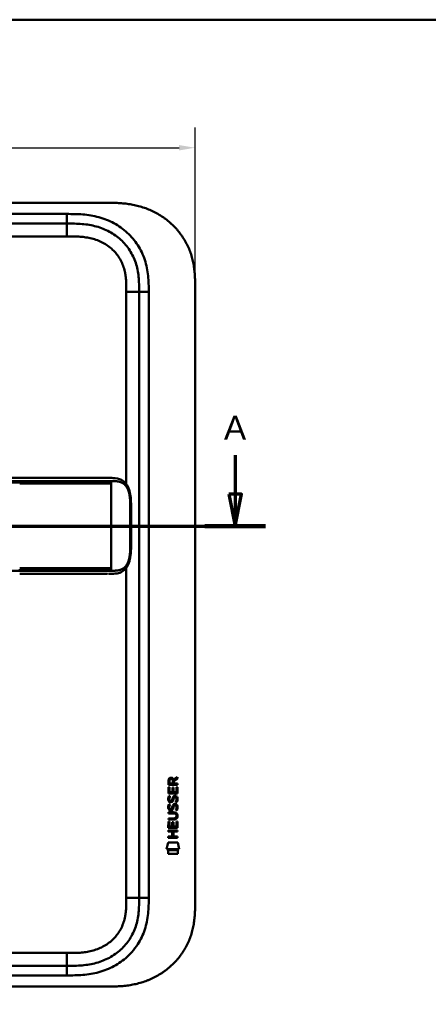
# Model space of a CAD drawing. Header units: millimetres. Extents: x 20 to 833, y 20 to 574.
# Tile 4 of 12: x 248 to 375, y 266 to 574. Entities that reach past the tile are written whole.
import ezdxf

# ---------------------------------------------------------------- set-up
doc = ezdxf.new("R2010")
doc.units = ezdxf.units.MM
doc.header["$LTSCALE"] = 2
for name, color, linetype, lineweight in [('Bemaßungen(DIN)', 7, 'Continuous', 25), ('Schnittansichtslinien(DIN)', 7, 'Continuous', 70), ('Sichtbare Kanten(DIN)', 7, 'Continuous', 50), ('Sichtbare tangentiale Kanten(DIN)', 7, 'Continuous', 50), ('Skizziergeometrie(DIN)', 7, 'Continuous', 50)]:
    doc.layers.add(name, color=color, linetype=linetype, lineweight=lineweight)
doc.styles.add('Aktuell-DINGroßer Text', font='arial.ttf')
doc.styles.add('STANDARD-DIN~0', font='arial.ttf')
doc.dimstyles.new('CAD-LAN', dxfattribs={"dimscale": 2, "dimtxt": 3.5, "dimasz": 2.5, "dimexe": 3.175, "dimexo": 0, "dimgap": 0.8, "dimtad": 1, "dimrnd": 1e-08, "dimtxsty": 'STANDARD-DIN~0', "dimcen": 0.09, "dimdle": 10, "dimclrd": 250, "dimclre": 250, "dimclrt": 250, "dimadec": 0, "dimazin": 2, "dimtfac": 1, "dimtmove": 0, "dimatfit": 3, "dimfxl": 1, "dimtolj": 1, "dimtzin": 0, "dimlwd": 25, "dimlwe": 25, "dimarcsym": 0})

# ---------------------------------------------------------------- blocks, each defined once
blk = doc.blocks.new('Ränder Standardrahmen')
at = {"layer": 'Skizziergeometrie(DIN)', "flags": 128}
blk.add_lwpolyline([(10, 10), (10, 287), (410, 287), (410, 10), (10, 10)], dxfattribs=at)
blk = doc.blocks.new('2DTransSchnitt0')
at = {"layer": 'Schnittansichtslinien(DIN)', "linetype": 'Continuous'}
for p, q in [((36.88, 218.93), (36.88, 212.86)), ((157.51, 218.93), (157.51, 212.86)), ((35.88, 212.86), (36.88, 207.86)), ((37.88, 212.86), (35.88, 212.86)), ((36.88, 212.86), (36.88, 207.86)), ((36.88, 207.86), (37.88, 212.86)), ((156.51, 212.86), (157.51, 207.86)), ((158.51, 212.86), (156.51, 212.86)), ((157.51, 212.86), (157.51, 207.86)), ((157.51, 207.86), (158.51, 212.86)), ((32.14, 207.86), (162.25, 207.86))]:
    blk.add_line(p, q, dxfattribs=at)
at = {"layer": 'Schnittansichtslinien(DIN)', "linetype": 'Continuous', "lineweight": 140}
for p, q in [((32.14, 207.86), (41.62, 207.86)), ((152.77, 207.86), (162.25, 207.86))]:
    blk.add_line(p, q, dxfattribs=at)
at = {"layer": 'Schnittansichtslinien(DIN)', "linetype": 'Continuous', "flags": 128}
for points in [[(35.88, 212.86), (36.88, 207.86), (37.88, 212.86), (35.88, 212.86)], [(156.51, 212.86), (157.51, 207.86), (158.51, 212.86), (156.51, 212.86)]]:
    blk.add_lwpolyline(points, dxfattribs=at)
at = {"layer": 'Schnittansichtslinien(DIN)'}
for points in [[(35.88, 212.86), (36.88, 207.86), (37.88, 212.86), (35.88, 212.86)], [(156.51, 212.86), (157.51, 207.86), (158.51, 212.86), (156.51, 212.86)]]:
    blk.add_solid(points, dxfattribs=at)
at = {"layer": 'Schnittansichtslinien(DIN)', "char_height": 3.73, "attachment_point": 7, "style": 'Aktuell-DINGroßer Text'}
for insert in [(35.13, 221.36), (155.76, 221.36)]:
    blk.add_mtext('A', dxfattribs=dict(at, insert=insert))
blk = doc.blocks.new('*D10')
at = {"layer": 'Bemaßungen(DIN)', "color": 250, "linetype": 'Continuous', "lineweight": 25, "true_color": 0x3f3f3f, "transparency": 16777216}
for p, q in [((88.53, 489.98), (88.53, 540.33)), ((302.53, 489.98), (302.53, 540.33)), ((93.53, 533.98), (297.53, 533.98))]:
    blk.add_line(p, q, dxfattribs=at)
at = {"layer": 'Bemaßungen(DIN)', "color": 250, "linetype": 'Continuous', "true_color": 0x3f3f3f, "transparency": 16777216}
for points in [[(93.53, 534.81), (93.53, 533.14), (88.53, 533.98)], [(297.53, 534.81), (297.53, 533.14), (302.53, 533.98)]]:
    blk.add_solid(points, dxfattribs=at)
at = {"layer": 'Defpoints', "color": 0, "linetype": 'Continuous', "transparency": 16777216}
for p in [(302.53, 533.98), (88.53, 489.98), (302.53, 489.98)]:
    blk.add_point(p, dxfattribs=at)
at = {"layer": 'Bemaßungen(DIN)', "color": 250, "linetype": 'Continuous', "lineweight": 25, "true_color": 0x3f3f3f, "transparency": 16777216, "insert": (187.75, 542.61), "char_height": 7, "attachment_point": 1, "style": 'STANDARD-DIN~0'}
blk.add_mtext('\\A1;214', dxfattribs=at)

msp = doc.modelspace()

# ---------------------------------------------------------------- linework, layer by layer
at = {"layer": 'Sichtbare Kanten(DIN)'}
for p, q in [((275.4886, 516.7624), (116.566, 516.7624)), ((262.489, 510.2624), (117.5656, 510.2624)), ((302.5273, 489.9781), (302.5273, 298.5467)), ((285.0273, 299.5467), (285.0273, 488.9781)), ((247.7418, 430.759), (120.8904, 430.759)), ((275.1516, 400.7591), (275.1517, 400.7591)), ((294.1679, 334.849), (294.1701, 336.1625)), ((294.5184, 336.1185), (294.5177, 335.2303)), ((295.5353, 335.2295), (295.536, 336.1177)), ((295.8328, 336.4786), (297.0282, 337.2687)), ((295.8857, 336.0797), (295.885, 335.2292)), ((297.0279, 336.8346), (295.8857, 336.0797)), ((297.0282, 337.2687), (297.0279, 336.8346)), ((294.1657, 332.1188), (294.1673, 334.123)), ((294.1673, 334.123), (294.5156, 334.1228)), ((297.0263, 334.8468), (294.1679, 334.849)), ((294.5156, 334.1228), (294.5143, 332.4956)), ((294.5143, 332.4956), (295.4089, 332.4949)), ((294.5177, 335.2303), (295.5353, 335.2295)), ((295.4089, 332.4949), (295.4101, 333.9418)), ((295.4101, 333.9418), (295.7585, 333.9415)), ((295.7585, 333.9415), (295.7574, 332.4946)), ((295.7574, 332.4946), (296.676, 332.4938)), ((295.885, 335.2292), (297.0266, 335.2283)), ((296.676, 332.4938), (296.6773, 334.1409)), ((296.6773, 334.1409), (297.0258, 334.1406)), ((297.0258, 334.1406), (297.0242, 332.1165)), ((297.0266, 335.2283), (297.0263, 334.8468)), ((297.0242, 332.1165), (294.1657, 332.1188)), ((294.3374, 331.345), (294.676, 331.2446)), ((294.5338, 330.0134), (294.541, 329.9961)), ((295.2176, 329.9156), (295.2284, 329.9325)), ((296.2659, 331.0419), (296.2542, 331.0419)), ((294.1606, 325.8913), (294.1609, 326.2682)), ((294.1609, 326.2682), (295.8067, 326.2669)), ((294.3353, 328.7984), (294.674, 328.6981)), ((294.5318, 327.4668), (294.5389, 327.4495)), ((295.2156, 327.3691), (295.2264, 327.3859)), ((296.2639, 328.4953), (296.2522, 328.4953)), ((294.157, 321.3811), (294.1586, 323.3853)), ((294.1586, 323.3853), (294.5071, 323.3851)), ((294.159, 323.9564), (294.1593, 324.3335)), ((295.8048, 323.9551), (294.159, 323.9564)), ((294.1593, 324.3335), (295.829, 324.3322)), ((295.8303, 325.8899), (294.1606, 325.8913)), ((294.5071, 323.3851), (294.5058, 321.7579)), ((295.4004, 321.7572), (295.4016, 323.2041)), ((295.4016, 323.2041), (295.75, 323.2038)), ((295.75, 323.2038), (295.7489, 321.7569)), ((296.6674, 321.7562), (296.6687, 323.4034)), ((296.6687, 323.4034), (297.0172, 323.4031)), ((296.7103, 325.1048), (296.7102, 325.1145)), ((297.0172, 323.4031), (297.0156, 321.3788)), ((294.1548, 320.2106), (294.1551, 320.5877)), ((295.3978, 320.2096), (294.1548, 320.2106)), ((294.1551, 320.5877), (297.0137, 320.5854)), ((297.0156, 321.3788), (294.157, 321.3811)), ((294.5058, 321.7579), (295.4004, 321.7572)), ((295.3966, 318.652), (295.3978, 320.2096)), ((295.7489, 321.7569), (296.6674, 321.7562)), ((295.7542, 320.2093), (295.753, 318.6517)), ((297.0134, 320.2083), (295.7542, 320.2093)), ((297.0137, 320.5854), (297.0134, 320.2083)), ((294.1533, 318.276), (294.1536, 318.653)), ((297.0119, 318.2737), (294.1533, 318.276)), ((294.1536, 318.653), (295.3966, 318.652)), ((295.753, 318.6517), (297.0122, 318.6507)), ((297.0122, 318.6507), (297.0119, 318.2737)), ((293.6222, 314.6988), (294.0811, 316.8316)), ((297.5373, 314.6957), (293.6222, 314.6988)), ((294.0807, 313.271), (294.0816, 314.413)), ((294.0811, 316.8316), (297.0874, 316.8292)), ((294.0816, 314.413), (297.0785, 314.4106)), ((297.0785, 314.4106), (297.0776, 313.2686)), ((297.0874, 316.8292), (297.5373, 314.6957)), ((297.0776, 313.2686), (294.0807, 313.271)), ((117.5656, 278.2624), (262.489, 278.2624)), ((116.566, 271.7624), (275.4886, 271.7624))]:
    msp.add_line(p, q, dxfattribs=at)
for centre, major_axis, ratio, start_param, end_param in [((295.697, 335.3458), (0.9765, -1.2741), 0.51804149, 2.7627686, 3.73551306), ((294.3041, 335.265), (1.2419, 1.6396), 0.59949376, 5.87816498, 6.70897252), ((295.7998, 333.124), (1.1034, 3.2961), 0.23129477, 2.81246194, 2.87342131), ((295.2791, 330.8073), (0.5741, 1.0041), 0.54384094, 2.75343041, 3.21372411), ((295.1592, 329.9401), (0.0982, 0.1394), 0.36417157, 4.48449266, 4.7925708), ((295.6063, 329.355), (0.8393, 1.6425), 0.45910241, 5.97618772, 6.49757551), ((295.8835, 330.8242), (1.192, 3.5398), 0.22151613, 2.82630526, 2.88544623), ((295.2848, 328.2695), (0.5826, 1.0124), 0.54160498, 2.75690927, 3.21474058), ((295.1571, 327.3936), (0.0982, 0.1394), 0.36417158, 4.48449266, 4.7925708), ((291.9855, 321.5931), (4.8136, 4.3126), 0.37426609, 5.95992819, 6.67839211), ((295.6055, 326.8107), (0.838, 1.6403), 0.45945215, 5.97601121, 6.497704), ((291.9894, 328.6372), (4.8083, -4.3226), 0.37420137, 5.88811297, 6.60645232), ((273.2771, 344.9417), (23.2662, -20.361), 0.13713392, 6.12750203, 6.40243503)]:
    msp.add_ellipse(centre, major_axis=major_axis, ratio=ratio, start_param=start_param, end_param=end_param, dxfattribs=at)
for points, degree, knots in [([(302.5273, 489.9781), (302.5274, 490.5324), (302.5269, 491.6489), (302.4937, 493.0636), (302.4166, 494.4897), (302.3132, 495.638), (302.1175, 497.0773), (301.9034, 498.2294), (301.555, 499.6632), (301.209, 500.8019), (300.6887, 502.2067), (300.2012, 503.3122), (299.5028, 504.6625), (298.8736, 505.7139), (298.0019, 506.9837), (297.2382, 507.9605), (296.206, 509.1249), (295.3207, 510.0079), (294.1469, 511.0442), (293.1571, 511.8167), (291.8648, 512.7061), (290.7903, 513.3546), (289.4053, 514.0831), (288.2674, 514.5992), (286.8167, 515.1599), (285.6371, 515.5411), (284.1475, 515.9359), (282.9469, 516.1881), (281.4429, 516.4299), (280.2397, 516.5682), (278.7419, 516.6831), (277.2525, 516.7468), (276.0741, 516.76), (275.4886, 516.7624)], 3, [0.023258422, 0.023258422, 0.023258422, 0.023258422, 0.063955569, 0.104652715, 0.125001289, 0.165698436, 0.186047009, 0.226744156, 0.247092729, 0.287789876, 0.308138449, 0.348835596, 0.369184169, 0.409881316, 0.430229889, 0.470927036, 0.491275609, 0.531972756, 0.552321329, 0.593018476, 0.613367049, 0.654064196, 0.67441277, 0.715109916, 0.73545849, 0.776155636, 0.79650421, 0.837201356, 0.85754993, 0.898247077, 0.91859565, 0.959292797, 0.999989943, 0.999989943, 0.999989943, 0.999989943]), ([(285.0273, 488.9781), (285.0273, 489.7781), (285.0257, 491.362), (284.8951, 493.6681), (284.5655, 495.8854), (283.818, 498.714), (282.259, 501.9924), (279.4286, 505.3351), (275.8446, 507.8778), (272.4104, 509.2401), (269.4929, 509.8775), (267.2276, 510.1541), (264.8905, 510.2612), (263.2945, 510.2624), (262.489, 510.2624)], 3, [0, 0, 0, 0, 0.24350134, 0.48700269, 0.73050403, 0.97400537, 1.46100806, 1.94801074, 2.43501343, 2.92201611, 3.16551746, 3.4090188, 3.65252014, 3.89602232, 3.89602232, 3.89602232, 3.89602232]), ([(247.7459, 430.759), (251.6795, 430.759), (255.6211, 430.7591), (261.7811, 430.7591), (264.021, 430.7591), (267.7009, 430.7591), (269.1828, 430.7591), (271.3657, 430.7591), (272.1345, 430.7591), (273.0867, 430.7591), (273.3184, 430.7591), (273.6177, 430.7591), (273.6918, 430.7591), (273.7892, 430.7591), (273.8135, 430.7591), (273.8455, 430.7591), (273.8535, 430.7591), (273.864, 430.7591), (273.8667, 430.7591), (273.8701, 430.7591), (273.8709, 430.7591), (273.872, 430.7591), (273.8723, 430.7591), (273.8726, 430.7591), (273.8727, 430.7591), (273.8729, 430.7591), (273.873, 430.7591), (273.8729, 430.7591)], 3, [0, 0, 0, 0, 1.18030513, 1.18030513, 1.85221023, 1.85221023, 2.31117027, 2.31117027, 2.57479369, 2.57479369, 2.66233239, 2.66233239, 2.6914953, 2.6914953, 2.70121566, 2.70121566, 2.70445582, 2.70445582, 2.70553596, 2.70553596, 2.70589608, 2.70589608, 2.70601618, 2.70601618, 2.70605624, 2.70605624, 2.70608732, 2.70608732, 2.70608732, 2.70608732]), ([(275.5171, 430.7591), (275.5168, 430.7591), (275.3954, 430.7591), (275.1522, 430.7589), (274.8318, 430.7591), (274.5046, 430.7591), (274.1676, 430.7591), (273.955, 430.7591), (273.8729, 430.7591)], 5, [25.640765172, 25.640765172, 25.640765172, 25.640765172, 25.640765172, 25.640765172, 25.64100059, 25.735204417, 25.829408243, 25.887845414, 25.887845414, 25.887845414, 25.887845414, 25.887845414, 25.887845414]), ([(275.5346, 430.7591), (275.5346, 430.7591), (275.5347, 430.7591), (275.5349, 430.7591), (275.535, 430.7591), (275.5353, 430.7591), (275.5354, 430.7591), (275.5358, 430.7591), (275.536, 430.7591), (275.5366, 430.7591), (275.5369, 430.7591), (275.538, 430.7591), (275.5387, 430.7591), (275.541, 430.7591), (275.5425, 430.7591), (275.5482, 430.7591), (275.5523, 430.7591), (275.5685, 430.7591), (275.5802, 430.7591), (275.6267, 430.759), (275.6609, 430.759), (275.7981, 430.7589), (275.9009, 430.7587), (276.3124, 430.7564), (276.6198, 430.7515), (277.8365, 430.692), (278.728, 430.5501), (279.9224, 429.9484), (280.3106, 429.6656), (281.0902, 428.8458), (281.4625, 428.2418), (281.9733, 426.9615), (282.147, 426.3012), (282.389, 424.9099), (282.4571, 424.1661), (282.5439, 422.3857), (282.5362, 421.3392), (282.536, 417.644), (282.5361, 414.9916), (282.5361, 410.4057), (282.6012, 408.4253), (282.2581, 405.7234), (282.085, 404.9141), (281.5929, 403.5528), (281.2796, 402.9703), (280.5714, 402.084), (280.1803, 401.7475), (279.2694, 401.2088), (278.7311, 401.0274), (277.4259, 400.7774), (276.6311, 400.7612), (275.7824, 400.7592), (275.7339, 400.7591), (275.661, 400.7591), (275.6366, 400.7591), (275.5999, 400.759), (275.5875, 400.759), (275.5688, 400.759), (275.5625, 400.759), (275.5528, 400.759), (275.5495, 400.759), (275.5444, 400.759), (275.5426, 400.759), (275.5399, 400.759), (275.5389, 400.759), (275.5374, 400.759), (275.5369, 400.759), (275.5361, 400.759), (275.5357, 400.759), (275.5353, 400.759), (275.5351, 400.759), (275.5348, 400.759), (275.5347, 400.759), (275.5346, 400.759), (275.5345, 400.759), (275.5344, 400.759)], 3, [0, 0, 0, 0, 0.00002517, 0.00002517, 0.0000657, 0.0000657, 0.00010821, 0.00010821, 0.00017379, 0.00017379, 0.00028675, 0.00028675, 0.00051357, 0.00051357, 0.00104993, 0.00104993, 0.00260387, 0.00260387, 0.00726165, 0.00726165, 0.02122921, 0.02122921, 0.06312852, 0.06312852, 0.18884168, 0.18884168, 0.56899508, 0.56899508, 0.77197744, 0.77197744, 1.03154246, 1.03154246, 1.24813072, 1.24813072, 1.47197291, 1.47197291, 1.78480247, 1.78480247, 2.58052662, 2.58052662, 3.16055396, 3.16055396, 3.41578773, 3.41578773, 3.65196949, 3.65196949, 3.86579888, 3.86579888, 4.11088265, 4.11088265, 4.43686919, 4.43686919, 4.45665191, 4.45665191, 4.46654379, 4.46654379, 4.471493, 4.471493, 4.47397333, 4.47397333, 4.47522072, 4.47522072, 4.47585242, 4.47585242, 4.47617653, 4.47617653, 4.47634667, 4.47634667, 4.47643896, 4.47643896, 4.47649043, 4.47649043, 4.47651878, 4.47651878, 4.47654878, 4.47654878, 4.47654878, 4.47654878]), ([(274.3697, 400.759), (273.9839, 400.759), (273.6171, 400.759), (272.8128, 400.759), (272.3935, 400.759), (271.1285, 400.759), (270.2397, 400.759), (267.3669, 400.759), (265.2864, 400.759), (260.1393, 400.759), (257.0305, 400.759), (251.869, 400.759), (249.8053, 400.759), (247.7417, 400.759)], 3, [0, 0, 0, 0, 0.15341729, 0.15341729, 0.30477176, 0.30477176, 0.5966116, 0.5966116, 1.22499546, 1.22499546, 2.15453416, 2.15453416, 2.77360416, 2.77360416, 2.77360416, 2.77360416]), ([(275.1517, 400.7591), (275.1517, 400.7591), (275.1517, 400.7591), (275.1517, 400.7591), (275.1516, 400.7591), (275.1515, 400.7591), (275.1514, 400.7591), (275.1509, 400.7591), (275.1505, 400.7591), (275.1488, 400.7591), (275.1474, 400.7591), (275.1417, 400.7591), (275.1372, 400.7591), (275.1188, 400.7591), (275.1046, 400.7591), (275.0471, 400.7591), (275.0027, 400.7591), (274.8229, 400.7591), (274.6828, 400.759), (274.4865, 400.759), (274.4337, 400.759), (274.3761, 400.759), (274.3748, 400.759), (274.3724, 400.759), (274.3714, 400.759), (274.3702, 400.759), (274.3701, 400.759), (274.3699, 400.759), (274.3698, 400.759), (274.3698, 400.759), (274.3697, 400.759), (274.3697, 400.759)], 3, [0.000046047, 0.000046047, 0.000046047, 0.000046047, 0.000073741, 0.000073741, 0.000115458, 0.000115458, 0.000218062, 0.000218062, 0.000461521, 0.000461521, 0.00119141, 0.00119141, 0.003379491, 0.003379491, 0.009941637, 0.009941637, 0.029627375, 0.029627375, 0.088699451, 0.088699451, 0.110842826, 0.110842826, 0.111361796, 0.111361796, 0.111751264, 0.111751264, 0.11179812, 0.11179812, 0.111811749, 0.111811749, 0.11182181, 0.11182181, 0.11182181, 0.11182181]), ([(296.7102, 325.1145), (296.7103, 325.1612), (296.7079, 325.2081), (296.6916, 325.3435), (296.6692, 325.4311), (296.5948, 325.5817), (296.5484, 325.6431), (296.4284, 325.7489), (296.3576, 325.789), (296.1405, 325.8724), (295.9809, 325.8898), (295.8303, 325.8899)], 3, [0, 0, 0, 0, 0.014004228, 0.014004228, 0.040894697, 0.040894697, 0.064390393, 0.064390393, 0.08887549, 0.08887549, 0.134135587, 0.134135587, 0.134135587, 0.134135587]), ([(262.489, 278.2624), (263.2945, 278.2624), (264.8905, 278.2637), (267.2276, 278.3708), (269.4929, 278.6474), (272.4104, 279.2847), (275.8446, 280.6471), (279.4286, 283.1898), (282.259, 286.5324), (283.818, 289.8108), (284.5656, 292.6395), (284.8952, 294.857), (285.0257, 297.1631), (285.0273, 298.747), (285.0273, 299.5467)], 3, [59.61588276, 59.61588276, 59.61588276, 59.61588276, 59.85938486, 60.10288613, 60.3463874, 60.58988868, 61.07689122, 61.56389376, 62.05089631, 62.53789885, 62.78140012, 63.02490139, 63.26840267, 63.51190542, 63.51190542, 63.51190542, 63.51190542]), ([(275.4886, 271.7624), (276.0741, 271.7648), (277.2526, 271.7781), (278.7419, 271.8418), (280.2398, 271.9566), (281.4429, 272.0949), (282.947, 272.3368), (284.1475, 272.5889), (285.6372, 272.9837), (286.8168, 273.365), (288.2674, 273.9257), (289.4053, 274.4417), (290.7903, 275.1702), (291.8648, 275.8188), (293.1571, 276.7081), (294.1469, 277.4806), (295.3208, 278.5169), (296.206, 279.4), (297.2382, 280.5643), (298.002, 281.5412), (298.8737, 282.8109), (299.5029, 283.8624), (300.2012, 285.2127), (300.6887, 286.3182), (301.2091, 287.723), (301.555, 288.8617), (301.9034, 290.2954), (302.1175, 291.4475), (302.3132, 292.8869), (302.4166, 294.0352), (302.4937, 295.4612), (302.5269, 296.8759), (302.5274, 297.9925), (302.5273, 298.5467)], 3, [0.000006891, 0.000006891, 0.000006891, 0.000006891, 0.040704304, 0.081401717, 0.101750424, 0.142447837, 0.162796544, 0.203493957, 0.223842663, 0.264540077, 0.284888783, 0.325586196, 0.345934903, 0.386632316, 0.406981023, 0.447678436, 0.468027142, 0.508724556, 0.529073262, 0.569770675, 0.590119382, 0.630816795, 0.651165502, 0.691862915, 0.712211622, 0.752909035, 0.773257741, 0.813955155, 0.834303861, 0.875001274, 0.895349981, 0.936047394, 0.976744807, 0.976744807, 0.976744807, 0.976744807])]:
    msp.add_open_spline(points, degree=degree, knots=knots, dxfattribs=at)
for points in [[(275.5346, 430.759), (275.5287, 430.759), (275.5229, 430.759), (275.5171, 430.759)], [(275.5171, 400.759), (275.5229, 400.759), (275.5286, 400.759), (275.5344, 400.759)], [(294.1701, 336.1625), (294.1842, 336.6041), (294.4162, 337.0662), (295.0291, 337.0657)], [(295.536, 336.1177), (295.5362, 336.3908), (295.4493, 336.7162), (295.0339, 336.7166)], [(294.2138, 329.8665), (294.1232, 330.1072), (294.0943, 330.3405), (294.1363, 330.6688)], [(294.1363, 330.6688), (294.1541, 330.808), (294.1955, 331.0149), (294.2664, 331.1881)], [(294.7731, 329.4058), (294.5497, 329.4388), (294.32, 329.5841), (294.2138, 329.8665)], [(294.2664, 331.1881), (294.2858, 331.2375), (294.3373, 331.3449), (294.3374, 331.345)], [(294.5211, 330.7801), (294.457, 330.5276), (294.4508, 330.3034), (294.5092, 330.0873)], [(294.676, 331.2446), (294.676, 331.2446), (294.5561, 330.918), (294.5211, 330.7801)], [(294.7458, 329.7833), (294.8927, 329.7234), (295.0811, 329.7592), (295.1864, 329.8738)], [(294.9278, 329.3931), (294.8271, 329.3944), (294.8061, 329.401), (294.7731, 329.4058)], [(295.5557, 329.7576), (295.4403, 329.5478), (295.2453, 329.389), (294.9278, 329.3931)], [(295.2284, 329.9325), (295.2971, 330.0421), (295.3541, 330.2056), (295.409, 330.4508)], [(295.409, 330.4508), (295.4931, 330.8186), (295.5953, 331.0299), (295.7364, 331.1974)], [(295.7484, 330.3003), (295.6939, 330.0605), (295.6315, 329.8955), (295.5557, 329.7576)], [(295.7364, 331.1974), (295.8294, 331.3077), (295.9597, 331.38), (296.1393, 331.404)], [(295.7971, 330.499), (295.7894, 330.4689), (295.7492, 330.3027), (295.7484, 330.3003)], [(295.9831, 330.924), (295.9124, 330.8354), (295.8517, 330.6972), (295.7971, 330.499)], [(296.2542, 331.0419), (296.1325, 331.042), (296.0573, 331.0093), (295.9831, 330.924)], [(296.1393, 331.404), (296.4267, 331.4424), (296.7095, 331.3421), (296.9031, 331.0256)], [(296.458, 329.4592), (296.458, 329.4592), (296.6128, 329.7132), (296.6717, 329.9979)], [(296.8266, 329.3724), (296.8062, 329.3771), (296.4581, 329.4591), (296.458, 329.4592)], [(296.6717, 329.9979), (296.7407, 330.331), (296.7404, 330.607), (296.6342, 330.8043)], [(297.0514, 330.0908), (297.0215, 329.7597), (296.8634, 329.43), (296.8266, 329.3724)], [(296.9031, 331.0256), (297.0132, 330.845), (297.0669, 330.6261), (297.0667, 330.3563)], [(297.0667, 330.3563), (297.0666, 330.2714), (297.0599, 330.1857), (297.0514, 330.0908)], [(294.2118, 327.3199), (294.1212, 327.5607), (294.0923, 327.794), (294.1343, 328.1222)], [(294.1343, 328.1222), (294.152, 328.2614), (294.1934, 328.4683), (294.2643, 328.6415)], [(294.7711, 326.8593), (294.5477, 326.8922), (294.318, 327.0376), (294.2118, 327.3199)], [(294.2643, 328.6415), (294.2838, 328.691), (294.3353, 328.7984), (294.3353, 328.7984)], [(294.519, 328.2336), (294.455, 327.9811), (294.4488, 327.7568), (294.5071, 327.5408)], [(294.674, 328.6981), (294.674, 328.698), (294.554, 328.3715), (294.519, 328.2336)], [(294.7438, 327.2367), (294.8907, 327.1768), (295.0791, 327.2126), (295.1844, 327.3272)], [(294.9258, 326.8465), (294.8251, 326.8479), (294.8041, 326.8544), (294.7711, 326.8593)], [(295.5537, 327.2111), (295.4383, 327.0012), (295.2433, 326.8425), (294.9258, 326.8465)], [(295.2264, 327.3859), (295.2951, 327.4955), (295.352, 327.659), (295.407, 327.9042)], [(295.407, 327.9042), (295.4911, 328.272), (295.5933, 328.4834), (295.7344, 328.6508)], [(295.7463, 327.7538), (295.6919, 327.5139), (295.6295, 327.3489), (295.5537, 327.2111)], [(295.7344, 328.6508), (295.8273, 328.7611), (295.9577, 328.8334), (296.1373, 328.8574)], [(295.7951, 327.9525), (295.7874, 327.9223), (295.7471, 327.7562), (295.7463, 327.7538)], [(295.9811, 328.3774), (295.9103, 328.2888), (295.8497, 328.1506), (295.7951, 327.9525)], [(296.2522, 328.4953), (296.1305, 328.4954), (296.0552, 328.4627), (295.9811, 328.3774)], [(296.1373, 328.8574), (296.4247, 328.8958), (296.7074, 328.7956), (296.9011, 328.4791)], [(296.456, 326.9126), (296.456, 326.9127), (296.6108, 327.1666), (296.6697, 327.4513)], [(296.8246, 326.8258), (296.8042, 326.8305), (296.456, 326.9126), (296.456, 326.9126)], [(296.6697, 327.4513), (296.7387, 327.7844), (296.7384, 328.0605), (296.6322, 328.2578)], [(297.0493, 327.5442), (297.0194, 327.2132), (296.8614, 326.8835), (296.8246, 326.8258)], [(296.9011, 328.4791), (297.0111, 328.2985), (297.0649, 328.0795), (297.0647, 327.8098)], [(297.0647, 327.8098), (297.0646, 327.7249), (297.0579, 327.6391), (297.0493, 327.5442)]]:
    msp.add_open_spline(points, degree=3, dxfattribs=at)
at = {"layer": 'Sichtbare tangentiale Kanten(DIN)'}
for p, q in [((117.5656, 513.2624), (262.489, 513.2624)), ((262.489, 510.2624), (262.489, 513.2624)), ((262.4892, 506.2624), (262.4892, 510.2624)), ((262.4892, 506.2624), (117.5653, 506.2624)), ((281.0273, 428.8571), (281.0273, 488.978)), ((281.0273, 488.978), (285.0273, 488.978)), ((288.0273, 488.9781), (285.0273, 488.9781)), ((288.0273, 488.9781), (288.0273, 299.5467)), ((247.7418, 429.3119), (247.7418, 429.7691)), ((276.2539, 429.7691), (276.2539, 429.3093)), ((276.2539, 429.0093), (276.2539, 429.3093)), ((276.2539, 402.509), (276.2539, 429.0093)), ((247.7418, 401.749), (247.7418, 402.2064)), ((276.2539, 402.209), (276.2539, 402.509)), ((276.2539, 402.209), (276.2539, 401.749)), ((281.0273, 299.5467), (281.0273, 402.661)), ((281.0273, 299.5467), (285.0273, 299.5467)), ((285.0273, 299.5467), (288.0273, 299.5467)), ((117.5653, 282.2624), (262.489, 282.2624)), ((262.489, 282.2624), (262.489, 278.2624)), ((262.489, 278.2624), (262.489, 275.2624)), ((262.489, 275.2624), (117.5656, 275.2624))]:
    msp.add_line(p, q, dxfattribs=at)
for points, degree, knots in [([(262.489, 513.2624), (263.2945, 513.2625), (264.9414, 513.2616), (267.4651, 513.1477), (269.9873, 512.8408), (273.304, 512.1182), (277.2826, 510.544), (281.4739, 507.5728), (284.807, 503.6403), (286.6449, 499.7714), (287.5118, 496.4819), (287.8854, 493.9588), (288.0264, 491.4251), (288.0273, 489.7781), (288.0273, 488.9781)], 3, [0, 0, 0, 0, 0.24350278, 0.48700412, 0.73050547, 0.97400681, 1.46100949, 1.94801218, 2.43501487, 2.92201755, 3.16551889, 3.40902024, 3.65252158, 3.89602292, 3.89602292, 3.89602292, 3.89602292]), ([(281.0273, 488.978), (281.0273, 489.2134), (281.0273, 489.4487), (281.0268, 489.684), (281.0265, 489.8278), (281.0256, 489.9715), (281.0246, 490.1153), (281.0241, 490.1871), (281.0235, 490.259), (281.0228, 490.3309), (281.0214, 490.4746), (281.0193, 490.6183), (281.0168, 490.762), (281.0154, 490.8382), (281.0139, 490.9144), (281.0122, 490.9906), (281.0105, 491.0668), (281.0085, 491.1429), (281.0064, 491.2191), (281.0021, 491.3714), (280.9971, 491.5238), (280.9906, 491.6817), (280.978, 491.9899), (280.962, 492.2841), (280.9398, 492.5888), (280.9392, 492.5963), (280.9387, 492.6038), (280.9381, 492.6113), (280.8927, 493.228), (280.8265, 493.8171), (280.7301, 494.4062), (280.7287, 494.4151), (280.7272, 494.4239), (280.7257, 494.4328), (280.6276, 495.0266), (280.4987, 495.6137), (280.3328, 496.1916), (280.3316, 496.1959), (280.3304, 496.2001), (280.3292, 496.2043), (280.1597, 496.7926), (279.9501, 497.3757), (279.7032, 497.9348), (279.4539, 498.4994), (279.1605, 499.0532), (278.8314, 499.578), (278.5003, 500.1059), (278.1272, 500.6142), (277.7229, 501.0887), (277.3177, 501.5644), (276.8736, 502.0153), (276.4042, 502.4293), (275.9362, 502.842), (275.4374, 503.2234), (274.9167, 503.5684), (274.3969, 503.9129), (273.8522, 504.2232), (273.293, 504.4959), (272.734, 504.7685), (272.1532, 505.0071), (271.5666, 505.2083), (271.5632, 505.2095), (271.5598, 505.2106), (271.5564, 505.2118), (270.9769, 505.4102), (270.3805, 505.5761), (269.7813, 505.7102), (269.7759, 505.7114), (269.7706, 505.7126), (269.7653, 505.7138), (269.1756, 505.8452), (268.5834, 505.9462), (267.9833, 506.0236), (267.974, 506.0248), (267.9647, 506.026), (267.9555, 506.0272), (267.3624, 506.1029), (266.7745, 506.1547), (266.1572, 506.1908), (266.1498, 506.1912), (266.1424, 506.1916), (266.135, 506.1921), (265.8295, 506.2097), (265.5353, 506.2224), (265.2339, 506.2323), (264.9241, 506.2425), (264.6156, 506.2492), (264.3078, 506.2537), (263.6993, 506.2625), (263.094, 506.2626), (262.4892, 506.2624)], 3, [0, 0, 0, 0, 0.07060207, 0.07060207, 0.07060207, 0.11373454, 0.11373454, 0.11373454, 0.13530078, 0.13530078, 0.13530078, 0.17843325, 0.17843325, 0.17843325, 0.20129346, 0.20129346, 0.20129346, 0.22415366, 0.22415366, 0.22415366, 0.26987408, 0.26987408, 0.26987408, 0.35911937, 0.35911937, 0.35911937, 0.36131491, 0.36131491, 0.36131491, 0.54166811, 0.54166811, 0.54166811, 0.54438603, 0.54438603, 0.54438603, 0.72618446, 0.72618446, 0.72618446, 0.72751094, 0.72751094, 0.72751094, 0.91259961, 0.91259961, 0.91259961, 1.09946464, 1.09946464, 1.09946464, 1.28744241, 1.28744241, 1.28744241, 1.47585283, 1.47585283, 1.47585283, 1.66365172, 1.66365172, 1.66365172, 1.85112331, 1.85112331, 1.85112331, 2.0385317, 2.0385317, 2.0385317, 2.03961629, 2.03961629, 2.03961629, 2.22474234, 2.22474234, 2.22474234, 2.22639223, 2.22639223, 2.22639223, 2.40854299, 2.40854299, 2.40854299, 2.41135265, 2.41135265, 2.41135265, 2.59141614, 2.59141614, 2.59141614, 2.59357867, 2.59357867, 2.59357867, 2.68283781, 2.68283781, 2.68283781, 2.77462091, 2.77462091, 2.77462091, 2.95612724, 2.95612724, 2.95612724, 2.95612724]), ([(120.8904, 429.7692), (126.1844, 429.7691), (131.4601, 429.7691), (136.7445, 429.7691), (156.0933, 429.7691), (175.4417, 429.7691), (194.8073, 429.7691), (207.8121, 429.7691), (220.7777, 429.7691), (233.7878, 429.7691), (238.4368, 429.7691), (243.097, 429.7691), (247.7418, 429.7691)], 3, [0, 0, 0, 0, 1.58564176, 1.58564176, 1.58564176, 7.39154159, 7.39154159, 7.39154159, 11.29043221, 11.29043221, 11.29043221, 12.68363199, 12.68363199, 12.68363199, 12.68363199]), ([(247.7409, 429.3119), (247.7407, 429.3119), (246.1549, 429.3119), (242.9839, 429.3119), (236.6432, 429.3119), (227.1298, 429.312), (214.4401, 429.3119), (200.1734, 429.312), (184.3201, 429.3118), (168.4535, 429.3121), (152.5972, 429.3117), (139.9212, 429.3124), (130.368, 429.3114), (124.0346, 429.3125), (120.8904, 429.3115)], 5, [0, 0, 0, 0, 0, 0, 0.00011489, 0.79293644, 1.58575799, 3.17140109, 4.75704419, 6.34268728, 7.92833038, 9.51397348, 11.09961657, 12.68816757, 12.68816757, 12.68816757, 12.68816757, 12.68816757, 12.68816757]), ([(247.7418, 429.7691), (247.7468, 429.7691), (247.7518, 429.7691), (247.7568, 429.7691), (248.3849, 429.7691), (249.0127, 429.7691), (249.64, 429.7691), (250.2673, 429.7691), (250.8942, 429.7691), (251.5207, 429.7691), (252.1472, 429.7691), (252.7734, 429.7692), (253.3992, 429.7692), (254.025, 429.7692), (254.6504, 429.7691), (255.276, 429.7691), (255.9016, 429.7691), (256.5272, 429.7691), (257.1531, 429.7691), (257.779, 429.7691), (258.4052, 429.7691), (259.0319, 429.7691), (259.6586, 429.7691), (260.286, 429.7692), (260.9142, 429.7692), (261.5424, 429.7692), (262.1716, 429.7692), (262.801, 429.7691), (263.4303, 429.7691), (264.0599, 429.769), (264.6871, 429.7691), (265.3144, 429.7691), (265.9391, 429.7691), (266.5586, 429.7692), (267.1781, 429.7692), (267.7923, 429.7693), (268.399, 429.7693), (269.0057, 429.7693), (269.6051, 429.7692), (270.1925, 429.7691), (270.7799, 429.7691), (271.3553, 429.7691), (271.9105, 429.7692), (272.4658, 429.7692), (273.0008, 429.7692), (273.5096, 429.7691), (274.0185, 429.7691), (274.5008, 429.7691), (274.9559, 429.7691), (275.1835, 429.7691), (275.4043, 429.7691), (275.6196, 429.7691), (275.8359, 429.769), (276.0466, 429.7691), (276.2539, 429.7691)], 3, [0, 0, 0, 0, 0.00150168, 0.00150168, 0.00150168, 0.18990933, 0.18990933, 0.18990933, 0.37831699, 0.37831699, 0.37831699, 0.56672464, 0.56672464, 0.56672464, 0.75513229, 0.75513229, 0.75513229, 0.94353995, 0.94353995, 0.94353995, 1.1319476, 1.1319476, 1.1319476, 1.32035525, 1.32035525, 1.32035525, 1.50876291, 1.50876291, 1.50876291, 1.69717056, 1.69717056, 1.69717056, 1.88557821, 1.88557821, 1.88557821, 2.07398587, 2.07398587, 2.07398587, 2.26239352, 2.26239352, 2.26239352, 2.45080117, 2.45080117, 2.45080117, 2.63920883, 2.63920883, 2.63920883, 2.82761648, 2.82761648, 2.82761648, 2.92182031, 2.92182031, 2.92182031, 3.01642875, 3.01642875, 3.01642875, 3.01642875]), ([(276.2539, 429.3093), (276.1398, 429.3093), (276.0313, 429.3093), (275.9192, 429.3093), (274.8968, 429.3093), (273.7188, 429.3093), (272.4158, 429.3094), (271.5882, 429.3095), (270.7161, 429.3096), (269.8188, 429.3097), (269.2412, 429.3098), (268.6532, 429.3099), (268.0586, 429.31), (267.464, 429.3101), (266.8629, 429.3102), (266.2581, 429.3103), (265.6533, 429.3104), (265.0447, 429.3105), (264.434, 429.3106), (263.8233, 429.3107), (263.2103, 429.3108), (262.5959, 429.3109), (258.295, 429.3116), (253.937, 429.312), (249.5989, 429.3119), (248.9795, 429.3119), (248.3602, 429.3119), (247.7418, 429.3119)], 3, [0, 0, 0, 0, 0.04983172, 0.04983172, 0.04983172, 0.50458984, 0.50458984, 0.50458984, 0.79343276, 0.79343276, 0.79343276, 0.97933302, 0.97933302, 0.97933302, 1.16523327, 1.16523327, 1.16523327, 1.35113353, 1.35113353, 1.35113353, 1.53703379, 1.53703379, 1.53703379, 2.83833561, 2.83833561, 2.83833561, 3.02412097, 3.02412097, 3.02412097, 3.02412097]), ([(247.7418, 429.0153), (248.1131, 429.0153), (248.8563, 429.0153), (249.9714, 429.0153), (251.4583, 429.0153), (253.3178, 429.0151), (255.1773, 429.015), (257.0365, 429.0147), (258.8936, 429.0142), (260.7469, 429.0136), (262.594, 429.0128), (264.4323, 429.0121), (266.2581, 429.0113), (268.4235, 429.0104), (270.8837, 429.0096), (272.955, 429.0094), (274.5227, 429.0093), (275.6278, 429.0093), (276.1854, 429.0093), (276.2539, 429.0093)], 5, [33.33264586, 33.33264586, 33.33264586, 33.33264586, 33.33264586, 33.33264586, 33.51834921, 33.70424946, 33.89014972, 34.07604998, 34.26195024, 34.4478505, 34.63375076, 34.81965102, 35.00555128, 35.19145154, 35.3773518, 35.56325206, 35.93505258, 36.30685309, 36.35668481, 36.35668481, 36.35668481, 36.35668481, 36.35668481, 36.35668481]), ([(276.2539, 429.7691), (276.3256, 429.7691), (276.4688, 429.7691), (276.7531, 429.7688), (277.1722, 429.7658), (277.7167, 429.7467), (278.31, 429.6924), (278.9411, 429.5694), (279.5363, 429.3658), (280.0896, 429.0632), (280.5921, 428.651), (281.0394, 428.1188), (281.5017, 427.3266), (281.912, 426.1983), (282.1551, 424.8899), (282.2626, 423.5051), (282.2897, 422.1378), (282.2893, 421.0331), (282.2892, 420.1001), (282.2893, 419.1396), (282.2892, 418.1351), (282.2893, 417.0138), (282.2892, 415.7595), (282.2893, 414.5052), (282.2892, 413.3839), (282.2893, 412.3793), (282.2892, 411.4187), (282.2893, 410.4854), (282.2897, 409.3805), (282.2626, 408.0129), (282.1551, 406.6281), (281.912, 405.3196), (281.5016, 404.1912), (281.0392, 403.3989), (280.5918, 402.8667), (280.0891, 402.4546), (279.5358, 402.1521), (278.9404, 401.9485), (278.3092, 401.8255), (277.7159, 401.7714), (277.1715, 401.7523), (276.7525, 401.7493), (276.4684, 401.749), (276.3254, 401.749), (276.2539, 401.749)], 5, [0, 0, 0, 0, 0, 0, 0.05450622, 0.10941767, 0.21924056, 0.32906346, 0.43888635, 0.54870925, 0.65853214, 0.76835504, 0.87817793, 0.98800083, 1.09782372, 1.31746951, 1.5371153, 1.6469382, 1.75676109, 1.81925741, 1.88175374, 2.00674639, 2.13173903, 2.25673168, 2.38172433, 2.50671698, 2.63170962, 2.69420595, 2.75670227, 2.86653808, 2.97637388, 3.1960455, 3.41571711, 3.52555292, 3.63538872, 3.74522453, 3.85506034, 3.96489614, 4.07473195, 4.18456776, 4.29440356, 4.40423937, 4.45915727, 4.51350934, 4.51350934, 4.51350934, 4.51350934, 4.51350934, 4.51350934]), ([(247.7418, 401.749), (237.7862, 401.7489), (227.8017, 401.749), (217.8552, 401.749), (197.4259, 401.749), (176.952, 401.749), (156.5141, 401.749), (149.9298, 401.749), (143.3396, 401.749), (136.7425, 401.749), (131.4371, 401.7491), (126.1219, 401.7484), (120.8904, 401.7492)], 3, [23.22998295, 23.22998295, 23.22998295, 23.22998295, 26.21683537, 26.21683537, 26.21683537, 32.35159115, 32.35159115, 32.35159115, 34.32798349, 34.32798349, 34.32798349, 35.91738638, 35.91738638, 35.91738638, 35.91738638]), ([(276.2539, 402.509), (275.4258, 402.509), (274.4974, 402.509), (273.4703, 402.509), (272.9568, 402.5089), (272.4204, 402.5089), (271.8669, 402.5088), (271.3135, 402.5087), (270.7429, 402.5086), (270.1604, 402.5084), (269.578, 402.5083), (268.9836, 402.5081), (268.3817, 402.5079), (267.7798, 402.5076), (267.1704, 402.5074), (266.5566, 402.5071), (265.9429, 402.5069), (265.3248, 402.5066), (264.7042, 402.5064), (264.0836, 402.5061), (263.4605, 402.5059), (262.8359, 402.5056), (262.2112, 402.5054), (261.585, 402.5051), (260.9579, 402.5049), (260.3307, 402.5046), (259.7025, 402.5044), (259.0738, 402.5042), (258.4451, 402.504), (257.8158, 402.5039), (257.1863, 402.5038), (256.5567, 402.5036), (255.9269, 402.5035), (255.297, 402.5034), (254.6671, 402.5034), (254.0371, 402.5033), (253.4072, 402.5032), (252.7772, 402.5032), (252.1472, 402.5031), (251.5172, 402.5031), (250.8873, 402.503), (250.2574, 402.503), (249.6276, 402.503), (248.9988, 402.503), (248.3702, 402.503), (247.7418, 402.503)], 3, [-0.00908222, -0.00908222, -0.00908222, -0.00908222, 0.36893398, 0.36893398, 0.36893398, 0.55794208, 0.55794208, 0.55794208, 0.74695017, 0.74695017, 0.74695017, 0.93595827, 0.93595827, 0.93595827, 1.12496637, 1.12496637, 1.12496637, 1.31397447, 1.31397447, 1.31397447, 1.50298257, 1.50298257, 1.50298257, 1.69199066, 1.69199066, 1.69199066, 1.88099876, 1.88099876, 1.88099876, 2.07000686, 2.07000686, 2.07000686, 2.25901496, 2.25901496, 2.25901496, 2.44802306, 2.44802306, 2.44802306, 2.63703115, 2.63703115, 2.63703115, 2.82603925, 2.82603925, 2.82603925, 3.01470527, 3.01470527, 3.01470527, 3.01470527]), ([(247.7418, 402.2064), (248.1189, 402.2064), (248.874, 402.2064), (250.007, 402.2064), (251.518, 402.2064), (253.4078, 402.2065), (255.2981, 402.2066), (257.1884, 402.2067), (259.0772, 402.2068), (260.9627, 402.2071), (262.8424, 402.2075), (264.7129, 402.2078), (266.5687, 402.208), (268.3985, 402.2084), (270.1833, 402.2087), (272.2385, 402.2089), (273.8232, 402.209), (274.9713, 402.209), (275.757, 402.209), (276.2539, 402.209)], 5, [0, 0, 0, 0, 0, 0, 0.18863897, 0.37764707, 0.56665517, 0.75566327, 0.94467136, 1.13367946, 1.32268756, 1.51169566, 1.70070376, 1.88971185, 2.07871995, 2.26772805, 2.45673615, 2.64574425, 3.02376044, 3.02376044, 3.02376044, 3.02376044, 3.02376044, 3.02376044]), ([(276.2539, 401.749), (276.0462, 401.749), (275.8352, 401.7491), (275.6186, 401.749), (275.4033, 401.749), (275.1824, 401.749), (274.9548, 401.749), (274.4997, 401.749), (274.0174, 401.749), (273.5085, 401.749), (272.9995, 401.7489), (272.4645, 401.7489), (271.9092, 401.7489), (271.3539, 401.749), (270.7786, 401.749), (270.1912, 401.7489), (269.6038, 401.7489), (269.0045, 401.7488), (268.3979, 401.7488), (267.7913, 401.7488), (267.1771, 401.7488), (266.5577, 401.7489), (265.9384, 401.749), (265.3137, 401.749), (264.6866, 401.749), (264.0594, 401.7491), (263.4299, 401.749), (262.8006, 401.749), (262.1712, 401.7489), (261.5421, 401.7489), (260.9138, 401.7489), (260.2855, 401.7489), (259.6581, 401.7489), (259.0313, 401.749), (258.4045, 401.749), (257.7782, 401.749), (257.1522, 401.749), (256.5262, 401.749), (255.9005, 401.749), (255.2749, 401.749), (254.6493, 401.749), (254.0238, 401.7489), (253.3981, 401.7489), (252.7723, 401.7489), (252.1463, 401.749), (251.5199, 401.749), (250.8934, 401.749), (250.2667, 401.749), (249.6395, 401.749), (249.0073, 401.749), (248.3747, 401.749), (247.7418, 401.749)], 3, [0.00000085, 0.00000085, 0.00000085, 0.00000085, 0.09476411, 0.09476411, 0.09476411, 0.18896239, 0.18896239, 0.18896239, 0.37735894, 0.37735894, 0.37735894, 0.56575549, 0.56575549, 0.56575549, 0.75415204, 0.75415204, 0.75415204, 0.94254859, 0.94254859, 0.94254859, 1.13094514, 1.13094514, 1.13094514, 1.31934169, 1.31934169, 1.31934169, 1.50773824, 1.50773824, 1.50773824, 1.69613479, 1.69613479, 1.69613479, 1.88453134, 1.88453134, 1.88453134, 2.07292789, 2.07292789, 2.07292789, 2.26132444, 2.26132444, 2.26132444, 2.44972099, 2.44972099, 2.44972099, 2.63811754, 2.63811754, 2.63811754, 2.82651409, 2.82651409, 2.82651409, 3.01641132, 3.01641132, 3.01641132, 3.01641132]), ([(262.489, 282.2624), (262.6526, 282.2624), (262.8162, 282.2624), (262.9799, 282.2625), (263.4224, 282.2627), (263.865, 282.2646), (264.3074, 282.2711), (264.4598, 282.2734), (264.6121, 282.2762), (264.7645, 282.2796), (264.8406, 282.2813), (264.9168, 282.2832), (264.993, 282.2853), (265.0691, 282.2873), (265.1453, 282.2897), (265.2246, 282.2923), (265.5346, 282.3024), (265.8291, 282.3152), (266.1346, 282.3328), (266.142, 282.3332), (266.1494, 282.3336), (266.1568, 282.3341), (266.7742, 282.3701), (267.3621, 282.4219), (267.9551, 282.4977), (267.9644, 282.4988), (267.9737, 282.5), (267.983, 282.5012), (268.5831, 282.5786), (269.1753, 282.6796), (269.7649, 282.811), (269.7703, 282.8122), (269.7756, 282.8134), (269.781, 282.8146), (270.3802, 282.9487), (270.9766, 283.1146), (271.5562, 283.313), (271.5596, 283.3142), (271.563, 283.3153), (271.5664, 283.3165), (272.1529, 283.5177), (272.7338, 283.7562), (273.2928, 284.0288), (273.8519, 284.3015), (274.3966, 284.6118), (274.9165, 284.9563), (275.4363, 285.3008), (275.9345, 285.6815), (276.4017, 286.0934), (276.872, 286.508), (277.317, 286.9596), (277.7228, 287.436), (278.1271, 287.9106), (278.5002, 288.4188), (278.8313, 288.9467), (279.1604, 289.4715), (279.4538, 290.0254), (279.7031, 290.5899), (279.95, 291.1491), (280.1596, 291.7322), (280.3291, 292.3205), (280.3304, 292.3247), (280.3316, 292.3289), (280.3328, 292.3331), (280.4987, 292.9111), (280.6276, 293.4982), (280.7257, 294.092), (280.7272, 294.1009), (280.7287, 294.1098), (280.7301, 294.1186), (280.8265, 294.7077), (280.8927, 295.2969), (280.9381, 295.9136), (280.9387, 295.9211), (280.9392, 295.9286), (280.9398, 295.9361), (280.962, 296.2408), (280.9779, 296.5348), (280.9903, 296.8362), (281.003, 297.1465), (281.0113, 297.455), (281.0168, 297.7629), (281.0275, 298.3594), (281.0274, 298.9538), (281.0273, 299.5467)], 3, [0, 0, 0, 0, 0.04908608, 0.04908608, 0.04908608, 0.18185581, 0.18185581, 0.18185581, 0.22756628, 0.22756628, 0.22756628, 0.25042206, 0.25042206, 0.25042206, 0.27327785, 0.27327785, 0.27327785, 0.3625385, 0.3625385, 0.3625385, 0.364701, 0.364701, 0.364701, 0.54476218, 0.54476218, 0.54476218, 0.54757673, 0.54757673, 0.54757673, 0.72972983, 0.72972983, 0.72972983, 0.73137991, 0.73137991, 0.73137991, 0.91650865, 0.91650865, 0.91650865, 0.91759337, 0.91759337, 0.91759337, 1.10500478, 1.10500478, 1.10500478, 1.29247951, 1.29247951, 1.29247951, 1.479975, 1.479975, 1.479975, 1.66869424, 1.66869424, 1.66869424, 1.85667439, 1.85667439, 1.85667439, 2.04354225, 2.04354225, 2.04354225, 2.22863457, 2.22863457, 2.22863457, 2.22996111, 2.22996111, 2.22996111, 2.41176436, 2.41176436, 2.41176436, 2.41448234, 2.41448234, 2.41448234, 2.59484103, 2.59484103, 2.59484103, 2.59703678, 2.59703678, 2.59703678, 2.68628415, 2.68628415, 2.68628415, 2.7781364, 2.7781364, 2.7781364, 2.95612108, 2.95612108, 2.95612108, 2.95612108]), ([(288.0273, 299.5467), (288.0273, 298.7469), (288.0264, 297.1), (287.8854, 294.5663), (287.5118, 292.043), (286.6449, 288.7534), (285.0904, 285.4813), (283.4138, 283.2915), (282.7152, 282.5124)], 3, [59.61588215, 59.61588215, 59.61588215, 59.61588215, 59.85938521, 60.10288648, 60.34638775, 60.58988902, 61.07689157, 61.37610375, 61.37610375, 61.37610375, 61.37610375]), ([(282.7152, 282.5124), (282.2767, 282.0235), (280.6156, 280.3436), (277.2826, 277.9808), (273.304, 276.4066), (269.9873, 275.684), (267.4651, 275.3772), (264.9414, 275.2633), (263.2945, 275.2624), (262.489, 275.2624)], 3, [61.37610375, 61.37610375, 61.37610375, 61.37610375, 61.56389411, 62.05089666, 62.5378992, 62.78140047, 63.02490174, 63.26840301, 63.51190572, 63.51190572, 63.51190572, 63.51190572])]:
    msp.add_open_spline(points, degree=degree, knots=knots, dxfattribs=at)

# ---------------------------------------------------------------- block references
at = {"xscale": 2, "yscale": 2, "zscale": 2}
msp.add_blockref('Ränder Standardrahmen', (0, 0), dxfattribs=at)
at = {"layer": 'Schnittansichtslinien(DIN)', "xscale": 2, "yscale": 2, "zscale": 2}
msp.add_blockref('2DTransSchnitt0', (0, 0), dxfattribs=at)

# ---------------------------------------------------------------- dimensions: what is measured, and where the dimension line sits
at = {"layer": 'Bemaßungen(DIN)', "color": 250, "linetype": 'Continuous', "lineweight": 25, "true_color": 0x3f3f3f}
dim = msp.add_linear_dim(base=(302.5273, 533.9781), p1=(88.5273, 489.9781), p2=(302.5273, 489.9781), dimstyle='CAD-LAN', override={"dimgap": 0.8, "dimdec": 2, "dimtol": 0, "dimlim": 0, "dimtp": 0, "dimtm": 0, "dimtdec": 2, "dimtofl": 0, "dimatfit": 1}, dxfattribs=at)
dim.commit()
dim.dimension.update_dxf_attribs({"geometry": '*D10', "text_midpoint": (195.5273, 533.9781), "dimtype": 160})

doc.saveas('drawing.dxf')
